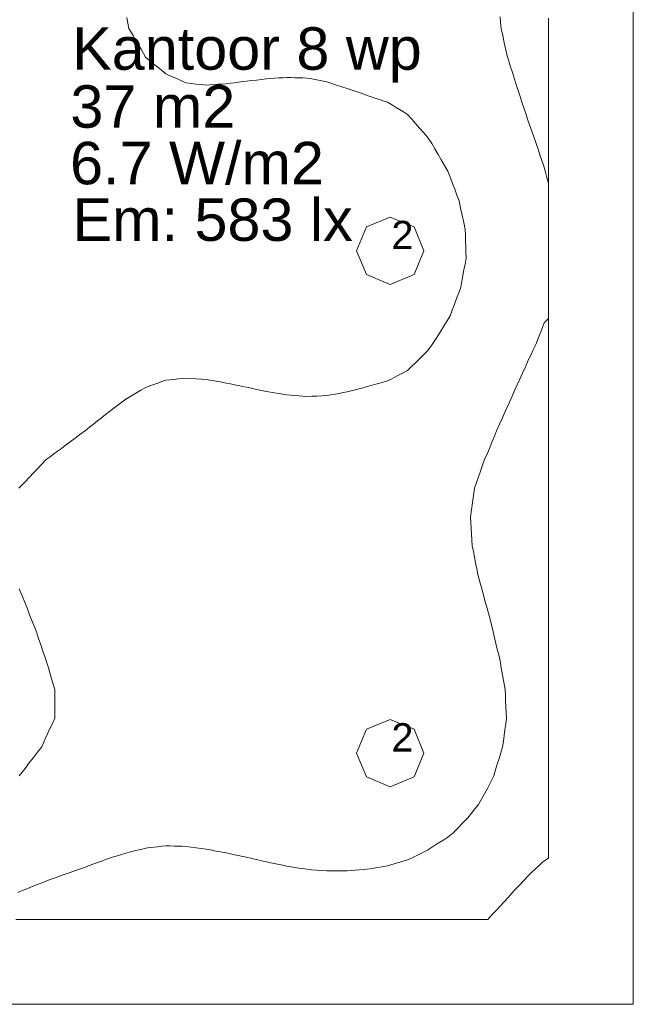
# Model space of a CAD drawing. Header units: millimetres. Extents: x -3350 to 1628655, y -3400 to 242269.
# Tile 64 of 73: x 1555726 to 1557893, y 26073 to 29552. Entities that reach past the tile are written whole.
import ezdxf
from ezdxf.xclip import XClip

# ---------------------------------------------------------------- set-up
doc = ezdxf.new("R2010")
doc.units = ezdxf.units.MM
doc.header["$MEASUREMENT"] = 0
doc.header["$XCLIPFRAME"] = 0
doc.linetypes.add('B0402', pattern=[937.5, 625, -312.5])
for name, color, linetype in [('19077_E_2-04_2_DLXLUMEX', 7, 'Continuous'), ('19077_E_2-04_2_DLXSUM', 7, 'Continuous'), ('19077_E_2-04_2_New_0', 7, 'Continuous'), ('19077_E_2-04_2_New_DLXISO', 7, 'Continuous'), ('19077_E_2-04_2_New_DLXLUM', 7, 'Continuous')]:
    doc.layers.add(name, color=color, linetype=linetype)
doc.styles.add('GENERATED_STYLE_1', font='txt')

# ---------------------------------------------------------------- blocks, each defined once
blk = doc.blocks.new('Drawing_1_2', base_point=(1545683.5, -2338.8))
at = {"layer": '19077_E_2-04_2_New_0', "color": 6, "linetype": 'Continuous', "lineweight": 0}
for p, q in [((1557893.3, 26072.5), (1557893.3, 33172.5)), ((1557893.3, 33172.5), (1557893.3, 26072.5)), ((1557893.3, 26072.5), (1557893.3, 33172.5)), ((1557893.3, 33172.5), (1557893.3, 26072.5)), ((1557893.3, 33172.5), (1557893.3, 26072.5)), ((1557893.3, 26072.5), (1557893.3, 33172.5)), ((1557893.3, 26072.5), (1552743.3, 26072.5)), ((1552743.3, 26072.5), (1557893.3, 26072.5)), ((1557893.3, 26072.5), (1552743.3, 26072.5)), ((1552743.3, 26072.5), (1557893.3, 26072.5)), ((1557893.3, 26072.5), (1552743.3, 26072.5)), ((1552743.3, 26072.5), (1557893.3, 26072.5)), ((1557893.3, 26072.5), (1557893.4, 26072.5)), ((1557893.3, 26072.5), (1557893.4, 26072.5)), ((1557893.3, 26072.5), (1557893.4, 26072.5)), ((1557893.3, 26072.5), (1557893.4, 26072.5))]:
    blk.add_line(p, q, dxfattribs=at)
at = {"layer": '19077_E_2-04_2_New_DLXISO', "color": 5, "linetype": 'Continuous', "lineweight": 0, "flags": 128}
blk.add_lwpolyline([(1555712.7, 26372.5), (1555727.8, 26372.5), (1555743, 26372.5), (1555758.2, 26372.5), (1555773.3, 26372.5), (1555788.5, 26372.5), (1555803.7, 26372.5), (1555818.8, 26372.5), (1555834, 26372.5), (1555849.2, 26372.5), (1555864.3, 26372.5), (1555879.5, 26372.5), (1555894.7, 26372.5), (1555909.8, 26372.5), (1555925, 26372.5), (1555940.2, 26372.5), (1555955.3, 26372.5), (1555970.5, 26372.5), (1555985.7, 26372.5), (1556000.8, 26372.5), (1556016, 26372.5), (1556031.2, 26372.5), (1556046.3, 26372.5), (1556061.5, 26372.5), (1556076.7, 26372.5), (1556091.8, 26372.5), (1556107, 26372.5), (1556122.2, 26372.5), (1556137.3, 26372.5), (1556152.5, 26372.5), (1556167.7, 26372.5), (1556182.8, 26372.5), (1556198, 26372.5), (1556213.2, 26372.5), (1556228.3, 26372.5), (1556243.5, 26372.5), (1556258.7, 26372.5), (1556273.8, 26372.5), (1556289, 26372.5), (1556304.2, 26372.5), (1556319.3, 26372.5), (1556334.5, 26372.5), (1556349.7, 26372.5), (1556364.8, 26372.5), (1556380, 26372.5), (1556395.2, 26372.5), (1556410.3, 26372.5), (1556425.5, 26372.5), (1556440.7, 26372.5), (1556455.8, 26372.5), (1556471, 26372.5), (1556486.2, 26372.5), (1556501.3, 26372.5), (1556516.5, 26372.5), (1556531.7, 26372.5), (1556546.8, 26372.5), (1556562, 26372.5), (1556577.2, 26372.5), (1556592.3, 26372.5), (1556607.5, 26372.5), (1556622.7, 26372.5), (1556637.8, 26372.5), (1556653, 26372.5), (1556668.2, 26372.5), (1556683.3, 26372.5), (1556698.5, 26372.5), (1556713.7, 26372.5), (1556728.8, 26372.5), (1556744, 26372.5), (1556759.2, 26372.5), (1556774.3, 26372.5), (1556789.5, 26372.5), (1556804.7, 26372.5), (1556819.8, 26372.5), (1556835, 26372.5), (1556850.2, 26372.5), (1556865.3, 26372.5), (1556880.5, 26372.5), (1556895.7, 26372.5), (1556910.8, 26372.5), (1556926, 26372.5), (1556941.2, 26372.5), (1556956.3, 26372.5), (1556971.5, 26372.5), (1556986.7, 26372.5), (1557001.8, 26372.5), (1557017, 26372.5), (1557032.2, 26372.5), (1557047.3, 26372.5), (1557062.5, 26372.5), (1557077.7, 26372.5), (1557092.8, 26372.5), (1557108, 26372.5), (1557123.2, 26372.5), (1557138.3, 26372.5), (1557153.5, 26372.5), (1557168.7, 26372.5), (1557183.8, 26372.5), (1557199, 26372.5), (1557214.2, 26372.5), (1557229.3, 26372.5), (1557244.5, 26372.5), (1557259.7, 26372.5), (1557274.8, 26372.5), (1557290, 26372.5), (1557305.2, 26372.5), (1557320.3, 26372.5), (1557335.5, 26372.5), (1557350.7, 26372.5), (1557350.8, 26372.5), (1557379, 26372.5), (1557394.2, 26388.9), (1557408.5, 26404.2), (1557422.7, 26419.5), (1557436.9, 26434.8), (1557451.1, 26450.1), (1557472.1, 26474.1), (1557488.8, 26491.6), (1557505.5, 26509.1), (1557522.2, 26526.6), (1557535, 26538.9), (1557547.8, 26551.1), (1557560.5, 26563.4), (1557573.3, 26575.7), (1557593.3, 26589.2), (1557593.3, 26610.9), (1557593.3, 26632.5), (1557593.3, 26654.2), (1557593.3, 26675.9), (1557593.3, 26697.5), (1557593.3, 26719.2), (1557593.3, 26740.9), (1557593.3, 26762.5), (1557593.3, 26784.2), (1557593.3, 26805.9), (1557593.3, 26827.5), (1557593.3, 26849.2), (1557593.3, 26870.9), (1557593.3, 26892.5), (1557593.3, 26914.2), (1557593.3, 26935.9), (1557593.3, 26957.5), (1557593.3, 26979.2), (1557593.3, 27000.9), (1557593.3, 27022.5), (1557593.3, 27044.2), (1557593.3, 27065.9), (1557593.3, 27087.5), (1557593.3, 27109.2), (1557593.3, 27130.9), (1557593.3, 27152.5), (1557593.3, 27174.2), (1557593.3, 27195.9), (1557593.3, 27217.5), (1557593.3, 27239.2), (1557593.3, 27260.9), (1557593.3, 27282.5), (1557593.3, 27304.2), (1557593.3, 27325.9), (1557593.3, 27347.5), (1557593.3, 27369.2), (1557593.3, 27390.9), (1557593.3, 27412.5), (1557593.3, 27434.2), (1557593.3, 27455.9), (1557593.3, 27477.5), (1557593.3, 27499.2), (1557593.3, 27520.9), (1557593.3, 27542.5), (1557593.3, 27564.2), (1557593.3, 27585.9), (1557593.3, 27607.5), (1557593.3, 27629.2), (1557593.3, 27650.9), (1557593.3, 27672.5), (1557593.3, 27694.2), (1557593.3, 27715.9), (1557593.3, 27737.5), (1557593.3, 27759.2), (1557593.3, 27780.9), (1557593.3, 27802.5), (1557593.3, 27824.2), (1557593.3, 27845.9), (1557593.3, 27867.5), (1557593.3, 27889.2), (1557593.3, 27910.9), (1557593.3, 27932.5), (1557593.3, 27954.2), (1557593.3, 27975.9), (1557593.3, 27997.5), (1557593.3, 28019.2), (1557593.3, 28040.9), (1557593.3, 28062.5), (1557593.3, 28084.2), (1557593.3, 28105.9), (1557593.3, 28127.5), (1557593.3, 28149.2), (1557593.3, 28170.9), (1557593.3, 28192.5), (1557593.3, 28214.2), (1557593.3, 28235.9), (1557593.3, 28257.5), (1557593.3, 28279.2), (1557593.3, 28300.9), (1557593.3, 28322.5), (1557593.3, 28344.2), (1557593.3, 28365.9), (1557593.3, 28387.5), (1557593.3, 28409.2), (1557593.3, 28430.9), (1557593.3, 28452.5), (1557593.3, 28474.2), (1557593.3, 28495.9), (1557593.3, 28517.5), (1557593.3, 28539.2), (1557593.3, 28560.9), (1557593.3, 28582.5), (1557593.3, 28604.2), (1557593.3, 28625.9), (1557593.3, 28647.5), (1557593.3, 28669.2), (1557593.3, 28690.9), (1557593.3, 28712.5), (1557593.3, 28734.2), (1557593.3, 28755.9), (1557593.3, 28777.5), (1557593.3, 28799.2), (1557593.3, 28820.9), (1557593.3, 28842.5), (1557593.3, 28864.2), (1557593.3, 28885.9), (1557593.3, 28907.5), (1557593.3, 28929.2), (1557593.3, 28950.9), (1557593.3, 28972.5), (1557593.3, 28994.2), (1557593.3, 29015.9), (1557593.3, 29037.5), (1557593.3, 29059.2), (1557593.3, 29080.9), (1557593.3, 29102.5), (1557593.3, 29124.2), (1557593.3, 29145.9), (1557593.3, 29167.5), (1557593.3, 29189.2), (1557593.3, 29210.9), (1557593.3, 29232.5), (1557593.3, 29254.2), (1557593.3, 29275.9), (1557593.3, 29297.5), (1557593.3, 29319.2), (1557593.3, 29340.9), (1557593.3, 29362.5), (1557593.3, 29384.2), (1557593.3, 29405.9), (1557593.3, 29427.5), (1557593.3, 29449.2), (1557593.3, 29470.9), (1557593.3, 29492.5), (1557593.3, 29514.2), (1557593.3, 29535.9), (1557593.3, 29557.5)], dxfattribs=at)
at = {"layer": '19077_E_2-04_2_New_DLXISO', "color": 3, "linetype": 'Continuous', "lineweight": 0, "flags": 128}
blk.add_lwpolyline([(1555719.2, 26467.4), (1555734.4, 26474.1), (1555744.9, 26478.4), (1555759.1, 26484), (1555773.3, 26489.7), (1555787.5, 26495.4), (1555801.7, 26501), (1555816, 26506.7), (1555830.2, 26511.8), (1555844.4, 26517), (1555858.6, 26522.1), (1555872.8, 26527.3), (1555887.1, 26532.4), (1555904.8, 26538.7), (1555922.6, 26545), (1555940.4, 26551.3), (1555958.2, 26557.7), (1555974.5, 26563.7), (1555990.9, 26569.7), (1556007.3, 26575.7), (1556018.3, 26579.7), (1556029.2, 26583.8), (1556043.5, 26588.5), (1556057.7, 26593.1), (1556071.9, 26597.7), (1556086.1, 26602.4), (1556100.3, 26607), (1556118.1, 26611.4), (1556135.9, 26615.7), (1556153.7, 26620.1), (1556171.4, 26624.5), (1556185.7, 26626.1), (1556199.9, 26627.8), (1556214.1, 26629.4), (1556228.3, 26631.1), (1556242.5, 26632.8), (1556256.7, 26632.3), (1556271, 26631.9), (1556285.2, 26631.4), (1556299.4, 26630.9), (1556313.6, 26630.5), (1556331.4, 26628), (1556349.2, 26625.6), (1556366.9, 26623.2), (1556384.7, 26620.7), (1556398.9, 26618.1), (1556413.2, 26615.4), (1556427.4, 26612.7), (1556441.6, 26610.1), (1556455.8, 26607.4), (1556470, 26604.3), (1556484.2, 26601.2), (1556498.5, 26598.1), (1556512.7, 26595), (1556526.9, 26591.9), (1556544.5, 26587.8), (1556562.1, 26583.8), (1556579.6, 26579.7), (1556598, 26575.5), (1556612.2, 26572.5), (1556626.4, 26569.5), (1556640.7, 26566.6), (1556654.9, 26563.6), (1556669.1, 26560.6), (1556683.3, 26558.4), (1556697.5, 26556.2), (1556711.7, 26554.1), (1556726, 26551.9), (1556740.2, 26549.7), (1556758, 26548.2), (1556775.7, 26546.8), (1556793.5, 26545.4), (1556811.3, 26543.9), (1556825.5, 26544), (1556839.7, 26544), (1556853.9, 26544.1), (1556868.2, 26544.1), (1556882.4, 26544.2), (1556896.6, 26545.4), (1556910.8, 26546.5), (1556925, 26547.7), (1556939.2, 26548.9), (1556953.5, 26550), (1556971.2, 26552.8), (1556989, 26555.7), (1557006.8, 26558.5), (1557024.6, 26561.3), (1557036.6, 26564.9), (1557048.7, 26568.5), (1557060.7, 26572.1), (1557072.7, 26575.7), (1557095.7, 26582.5), (1557109.9, 26589.3), (1557124.1, 26596.2), (1557138.3, 26603.1), (1557152.5, 26610), (1557166.7, 26616.9), (1557181, 26626.2), (1557195.2, 26635.5), (1557209.4, 26644.9), (1557223.6, 26654.2), (1557237.8, 26663.5), (1557255.4, 26677.2), (1557273.3, 26695.5), (1557291.1, 26713.8), (1557308.9, 26732), (1557321.5, 26747.6), (1557334, 26763.2), (1557346.5, 26778.8), (1557363.3, 26808.1), (1557380, 26837.5), (1557390.2, 26858.9), (1557400.4, 26880.4), (1557406.7, 26900.7), (1557413, 26921), (1557419.3, 26941.3), (1557425.6, 26961.6), (1557431.9, 26981.9), (1557434.6, 27002.2), (1557437.3, 27022.5), (1557440, 27042.9), (1557442.7, 27063.2), (1557445.3, 27083.5), (1557444.3, 27103.8), (1557443.4, 27124.1), (1557442.4, 27144.4), (1557441.4, 27164.7), (1557440.4, 27185), (1557435.9, 27210.4), (1557431.5, 27235.8), (1557427, 27261.2), (1557422.6, 27286.6), (1557417.8, 27306.9), (1557413, 27327.2), (1557408.3, 27347.5), (1557403.5, 27367.9), (1557398.8, 27388.2), (1557392.5, 27413.1), (1557386.3, 27438), (1557380, 27462.9), (1557375.9, 27476.3), (1557371.8, 27489.7), (1557364.9, 27515.1), (1557358.1, 27540.5), (1557351.2, 27565.9), (1557344.3, 27591.3), (1557340.3, 27611.6), (1557336.4, 27631.9), (1557332.4, 27652.2), (1557328.4, 27672.5), (1557324.4, 27692.9), (1557323.2, 27713.2), (1557321.9, 27733.5), (1557320.7, 27753.8), (1557319.4, 27774.1), (1557318.2, 27794.4), (1557321.8, 27819.8), (1557325.5, 27845.2), (1557329.1, 27870.6), (1557332.7, 27896), (1557339.7, 27916.3), (1557346.7, 27936.6), (1557353.7, 27956.9), (1557360.7, 27977.2), (1557367.7, 27997.5), (1557380, 28022.7), (1557387.7, 28041.8), (1557395.4, 28060.9), (1557403, 28080), (1557410.7, 28099.1), (1557420.8, 28122), (1557430.9, 28144.8), (1557441, 28167.7), (1557455.6, 28200.7), (1557464.9, 28221), (1557474.2, 28241.3), (1557483.6, 28261.6), (1557492.9, 28281.9), (1557502.2, 28302.2), (1557512.2, 28325.2), (1557522.2, 28348.2), (1557531, 28366.7), (1557539.8, 28385.3), (1557548.6, 28403.8), (1557558.7, 28429.2), (1557568.8, 28454.6), (1557578.8, 28480), (1557593.3, 28495.9), (1557593.3, 28517.5), (1557593.3, 28539.2), (1557593.3, 28560.9), (1557593.3, 28582.5), (1557593.3, 28604.2), (1557593.3, 28625.9), (1557593.3, 28647.5), (1557593.3, 28669.2), (1557593.3, 28690.9), (1557593.3, 28712.5), (1557593.3, 28734.2), (1557593.3, 28755.9), (1557593.3, 28777.5), (1557593.3, 28799.2), (1557593.3, 28820.9), (1557593.3, 28842.5), (1557593.3, 28864.2), (1557593.3, 28885.9), (1557593.3, 28907.5), (1557593.3, 28929.2), (1557593.3, 28950.9), (1557593.3, 28972.5), (1557588.4, 28994.2), (1557583.4, 29013.2), (1557576.8, 29033.5), (1557570.1, 29053.8), (1557563.5, 29074.1), (1557556.8, 29094.4), (1557550.2, 29114.7), (1557540.9, 29140.9), (1557531.5, 29167.1), (1557522.2, 29193.3), (1557514.6, 29216.3), (1557507.9, 29236.6), (1557501.2, 29256.9), (1557494.5, 29277.2), (1557487.8, 29297.5), (1557481.2, 29317.9), (1557473.6, 29341.6), (1557466.1, 29365.3), (1557458.6, 29389.1), (1557451.1, 29412.8), (1557449, 29419.4), (1557443.4, 29444.8), (1557437.7, 29470.2), (1557432.1, 29495.6), (1557426.4, 29521), (1557424.7, 29541.3), (1557423, 29561.6)], dxfattribs=at)
at = {"layer": '19077_E_2-04_2_New_DLXISO', "color": 30, "linetype": 'Continuous', "lineweight": 0, "flags": 128}
for points in [[(1555724.1, 26880.4), (1555734.5, 26893.3), (1555744.9, 26906.3), (1555759.7, 26925.2), (1555774.5, 26944.1), (1555789.3, 26963), (1555804.1, 26981.9), (1555816, 27010.3), (1555824.4, 27028.6), (1555832.8, 27046.9), (1555841.3, 27065.2), (1555849.7, 27083.5), (1555849.7, 27103.8), (1555849.7, 27124.1), (1555849.7, 27144.4), (1555849.7, 27164.7), (1555849.7, 27185), (1555842.2, 27210.4), (1555834.7, 27235.8), (1555827.2, 27261.2), (1555819.8, 27286.6), (1555816, 27297.8), (1555808.2, 27320.4), (1555800.4, 27343), (1555792.6, 27365.6), (1555784.8, 27388.2), (1555776.9, 27408.5), (1555769, 27428.8), (1555761, 27449.1), (1555753.1, 27469.4), (1555744.9, 27490.5), (1555734.3, 27515.7), (1555723.7, 27540.9)], [(1555723, 27896), (1555744.9, 27918.7), (1555759.1, 27933.8), (1555773.3, 27948.9), (1555787.5, 27964), (1555801.7, 27979.1), (1555819.5, 27997.5), (1555833, 28007.4), (1555846.5, 28017.3), (1555860, 28027.1), (1555873.6, 28037), (1555887.1, 28046.8), (1555904.3, 28059.9), (1555921.5, 28073), (1555938.8, 28086), (1555958.2, 28100.6), (1555972.4, 28111.7), (1555986.6, 28122.8), (1556000.8, 28133.9), (1556015, 28145), (1556029.2, 28156.1), (1556043.6, 28167.2), (1556058, 28178.4), (1556072.3, 28189.5), (1556086.7, 28200.7), (1556100.3, 28211), (1556118.1, 28221.4), (1556135.9, 28231.8), (1556153.7, 28242.2), (1556171.4, 28252.5), (1556185.7, 28257.6), (1556199.9, 28262.6), (1556214.1, 28267.7), (1556228.3, 28272.7), (1556242.5, 28277.8), (1556256.7, 28279.3), (1556271, 28280.8), (1556285.2, 28282.3), (1556299.4, 28283.9), (1556313.6, 28285.4), (1556331.4, 28284), (1556349.2, 28282.7), (1556366.9, 28281.3), (1556384.7, 28280), (1556398.9, 28277.5), (1556413.2, 28275.1), (1556427.4, 28272.7), (1556441.6, 28270.3), (1556455.8, 28267.8), (1556470, 28264.8), (1556484.2, 28261.9), (1556498.5, 28258.9), (1556512.7, 28255.9), (1556526.9, 28252.9), (1556544.7, 28249.2), (1556562.4, 28245.4), (1556580.2, 28241.6), (1556598, 28237.9), (1556612.2, 28235.5), (1556626.4, 28233.1), (1556640.7, 28230.7), (1556654.9, 28228.2), (1556669.1, 28225.8), (1556683.3, 28224.7), (1556697.5, 28223.6), (1556711.7, 28222.4), (1556726, 28221.3), (1556740.2, 28220.1), (1556758, 28220.9), (1556775.7, 28221.6), (1556793.5, 28222.4), (1556811.3, 28223.2), (1556825.5, 28225.8), (1556839.7, 28228.5), (1556853.9, 28231.1), (1556868.2, 28233.8), (1556882.4, 28236.4), (1556896.6, 28240.1), (1556910.8, 28243.9), (1556925, 28247.6), (1556939.2, 28251.3), (1556953.5, 28255), (1556971.2, 28260), (1556989, 28265), (1557006.8, 28270), (1557024.6, 28275), (1557037.9, 28281.8), (1557051.2, 28288.6), (1557064.5, 28295.4), (1557077.8, 28302.2), (1557095.7, 28311.7), (1557109.9, 28325.7), (1557124.1, 28339.7), (1557138.3, 28353.7), (1557152.5, 28367.8), (1557166.7, 28381.8), (1557183.4, 28403.8), (1557197, 28425.5), (1557210.6, 28447.3), (1557224.2, 28469), (1557245.9, 28505.4), (1557253.6, 28525.7), (1557261.3, 28546), (1557269, 28566.3), (1557276.7, 28586.6), (1557284.4, 28606.9), (1557288, 28627.2), (1557291.6, 28647.5), (1557295.3, 28667.9), (1557298.9, 28688.2), (1557302.5, 28708.5), (1557302, 28728.8), (1557301.5, 28749.1), (1557300.9, 28769.4), (1557300.4, 28789.7), (1557299.9, 28810), (1557294.4, 28835.4), (1557289, 28860.8), (1557283.5, 28886.2), (1557278.1, 28911.6), (1557270.4, 28931.9), (1557262.7, 28952.2), (1557255, 28972.5), (1557247.4, 28992.9), (1557237.8, 29016.8), (1557226.5, 29036.4), (1557215.2, 29056), (1557203.9, 29075.6), (1557192.5, 29095.1), (1557181.2, 29114.7), (1557166.7, 29136.8), (1557152.7, 29152.7), (1557138.6, 29168.6), (1557124.5, 29184.5), (1557110.5, 29200.4), (1557095.7, 29217.1), (1557081.4, 29225.8), (1557067.2, 29234.4), (1557053, 29243), (1557038.8, 29251.7), (1557024.6, 29260.3), (1557006.8, 29266.3), (1556989, 29272.2), (1556971.2, 29278.2), (1556953.5, 29284.2), (1556939.2, 29289.1), (1556925, 29294.1), (1556910.8, 29299.1), (1556896.6, 29304), (1556882.4, 29309), (1556866.9, 29313.4), (1556851.5, 29317.9), (1556838.1, 29322.7), (1556824.7, 29327.6), (1556811.3, 29332.4), (1556793.5, 29335.6), (1556775.7, 29338.9), (1556758, 29342.1), (1556740.2, 29345.3), (1556726, 29345.8), (1556711.7, 29346.2), (1556697.5, 29346.7), (1556683.3, 29347.1), (1556669.1, 29347.6), (1556654.9, 29346.6), (1556640.7, 29345.6), (1556626.4, 29344.6), (1556612.2, 29343.6), (1556598, 29342.6), (1556580.2, 29340.5), (1556562.4, 29338.5), (1556544.7, 29336.5), (1556526.9, 29334.5), (1556512.7, 29332.7), (1556498.5, 29330.8), (1556484.2, 29329), (1556470, 29327.2), (1556455.8, 29325.4), (1556441.6, 29324.3), (1556427.4, 29323.3), (1556413.2, 29322.2), (1556398.9, 29321.2), (1556384.7, 29320.1), (1556366.9, 29322.2), (1556349.2, 29324.2), (1556331.4, 29326.3), (1556313.6, 29328.4), (1556299.4, 29334.7), (1556285.2, 29341), (1556271, 29347.3), (1556256.7, 29353.5), (1556242.5, 29359.8), (1556228.3, 29371.6), (1556214.1, 29383.3), (1556199.9, 29395), (1556185.7, 29406.7), (1556170.5, 29419.4), (1556155.9, 29444.8), (1556141.2, 29470.2), (1556126.5, 29495.6), (1556111.9, 29521), (1556108, 29539.9), (1556104.2, 29558.9)]]:
    blk.add_lwpolyline(points, dxfattribs=at)
at = {"layer": '19077_E_2-04_2_New_DLXLUM', "color": 1, "linetype": 'Continuous', "lineweight": 0}
for p, q in [((1556950.8, 28819.2), (1557035, 28854.1)), ((1557035, 28854.1), (1556950.8, 28819.2)), ((1557035, 28854.1), (1556950.8, 28819.2)), ((1556950.8, 28819.2), (1557035, 28854.1)), ((1557035, 28854.1), (1557119.1, 28819.2)), ((1557119.1, 28819.2), (1557035, 28854.1)), ((1557035, 28854.1), (1557035, 28854.1)), ((1557119.1, 28819.2), (1557035, 28854.1)), ((1557035, 28854.1), (1557035, 28854.1)), ((1557035, 28854.1), (1557119.1, 28819.2)), ((1556915.9, 28735), (1556950.8, 28819.2)), ((1556950.8, 28819.2), (1556915.9, 28735)), ((1556950.8, 28819.2), (1556915.9, 28735)), ((1556915.9, 28735), (1556950.8, 28819.2)), ((1556950.8, 28819.2), (1556950.9, 28819.2)), ((1556950.8, 28819.2), (1556950.9, 28819.2)), ((1557119.1, 28819.2), (1557154, 28735)), ((1557154, 28735), (1557119.1, 28819.2)), ((1557119.1, 28819.2), (1557119.2, 28819.2)), ((1557154, 28735), (1557119.1, 28819.2)), ((1557119.1, 28819.2), (1557119.2, 28819.2)), ((1557119.1, 28819.2), (1557154, 28735)), ((1556950.8, 28650.9), (1556915.9, 28735)), ((1556915.9, 28735), (1556950.8, 28650.9)), ((1556915.9, 28735), (1556950.8, 28650.9)), ((1556950.8, 28650.9), (1556915.9, 28735)), ((1556915.9, 28735), (1556916, 28735)), ((1556915.9, 28735), (1556916, 28735)), ((1557154, 28735), (1557119.1, 28650.9)), ((1557119.1, 28650.9), (1557154, 28735)), ((1557119.1, 28650.9), (1557154, 28735)), ((1557154, 28735), (1557119.1, 28650.9)), ((1557154, 28735), (1557154.1, 28735)), ((1557154, 28735), (1557154.1, 28735)), ((1557035, 28616), (1556950.8, 28650.9)), ((1556950.8, 28650.9), (1557035, 28616)), ((1556950.8, 28650.9), (1556950.9, 28650.9)), ((1556950.8, 28650.9), (1557035, 28616)), ((1557035, 28616), (1556950.8, 28650.9)), ((1556950.8, 28650.9), (1556950.9, 28650.9)), ((1557119.1, 28650.9), (1557035, 28616)), ((1557035, 28616), (1557119.1, 28650.9)), ((1557035, 28616), (1557119.1, 28650.9)), ((1557119.1, 28650.9), (1557035, 28616)), ((1557119.1, 28650.9), (1557119.2, 28650.9)), ((1557119.1, 28650.9), (1557119.2, 28650.9)), ((1557035, 28616), (1557035, 28616)), ((1557035, 28616), (1557035, 28616)), ((1556950.8, 27044.2), (1557035, 27079.1)), ((1557035, 27079.1), (1556950.8, 27044.2)), ((1557035, 27079.1), (1556950.8, 27044.2)), ((1556950.8, 27044.2), (1557035, 27079.1)), ((1557035, 27079.1), (1557119.1, 27044.2)), ((1557119.1, 27044.2), (1557035, 27079.1)), ((1557035, 27079.1), (1557035, 27079.1)), ((1557119.1, 27044.2), (1557035, 27079.1)), ((1557035, 27079.1), (1557035, 27079.1)), ((1557035, 27079.1), (1557119.1, 27044.2)), ((1556915.9, 26960), (1556950.8, 27044.2)), ((1556950.8, 27044.2), (1556915.9, 26960)), ((1556950.8, 27044.2), (1556915.9, 26960)), ((1556915.9, 26960), (1556950.8, 27044.2)), ((1556950.8, 27044.2), (1556950.9, 27044.2)), ((1556950.8, 27044.2), (1556950.9, 27044.2)), ((1557119.1, 27044.2), (1557154, 26960)), ((1557154, 26960), (1557119.1, 27044.2)), ((1557119.1, 27044.2), (1557119.2, 27044.2)), ((1557154, 26960), (1557119.1, 27044.2)), ((1557119.1, 27044.2), (1557119.2, 27044.2)), ((1557119.1, 27044.2), (1557154, 26960)), ((1556950.8, 26875.9), (1556915.9, 26960)), ((1556915.9, 26960), (1556950.8, 26875.9)), ((1556915.9, 26960), (1556950.8, 26875.9)), ((1556950.8, 26875.9), (1556915.9, 26960)), ((1556915.9, 26960), (1556916, 26960)), ((1556915.9, 26960), (1556916, 26960)), ((1557154, 26960), (1557119.1, 26875.9)), ((1557119.1, 26875.9), (1557154, 26960)), ((1557119.1, 26875.9), (1557154, 26960)), ((1557154, 26960), (1557119.1, 26875.9)), ((1557154, 26960), (1557154.1, 26960)), ((1557154, 26960), (1557154.1, 26960)), ((1557035, 26841), (1556950.8, 26875.9)), ((1556950.8, 26875.9), (1557035, 26841)), ((1556950.8, 26875.9), (1556950.9, 26875.9)), ((1556950.8, 26875.9), (1557035, 26841)), ((1557035, 26841), (1556950.8, 26875.9)), ((1556950.8, 26875.9), (1556950.9, 26875.9)), ((1557119.1, 26875.9), (1557035, 26841)), ((1557035, 26841), (1557119.1, 26875.9)), ((1557035, 26841), (1557119.1, 26875.9)), ((1557119.1, 26875.9), (1557035, 26841)), ((1557119.1, 26875.9), (1557119.2, 26875.9)), ((1557119.1, 26875.9), (1557119.2, 26875.9)), ((1557035, 26841), (1557035, 26841)), ((1557035, 26841), (1557035, 26841))]:
    blk.add_line(p, q, dxfattribs=at)
at = {"layer": '19077_E_2-04_2_DLXLUMEX', "color": 6, "linetype": 'Continuous', "lineweight": 0, "char_height": 100, "attachment_point": 7, "style": 'GENERATED_STYLE_1'}
for insert in [(1557039.1, 28740.8), (1557039.1, 26965.8)]:
    blk.add_mtext('\\A1;{\\pql;\\fArial|b0|i0|c0|p38;2}', dxfattribs=dict(at, insert=insert))
at = {"layer": '19077_E_2-04_2_DLXSUM', "color": 8, "linetype": 'Continuous', "lineweight": 0, "char_height": 150, "attachment_point": 7, "style": 'GENERATED_STYLE_1'}
for s, insert in [('\\A1;{\\pql;\\fArial|b0|i0|c0|p38;Kantoor 8 wp}', (1555911.4, 29329.5)), ('\\A1;{\\pql;\\fArial|b0|i0|c0|p38;37 m2}', (1555905, 29167.8)), ('\\A1;{\\pql;\\fArial|b0|i0|c0|p38;6.7 W/m2}', (1555903.9, 28967.9)), ('\\A1;{\\pql;\\fArial|b0|i0|c0|p38;Em: 583 lx}', (1555912.6, 28767.8))]:
    blk.add_mtext(s, dxfattribs=dict(at, insert=insert))

msp = doc.modelspace()

# ---------------------------------------------------------------- block references
at = {"color": 174, "linetype": 'B0402', "lineweight": 0, "true_color": 0x0000aa}
ref = msp.add_blockref('Drawing_1_2', (1545683.5, -2338.8), dxfattribs=at)
XClip(ref).set_block_clipping_path([(1552743.3092323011, 10968.4528812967), (1628650.371970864, 36622.544083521)])

doc.saveas('drawing.dxf')
